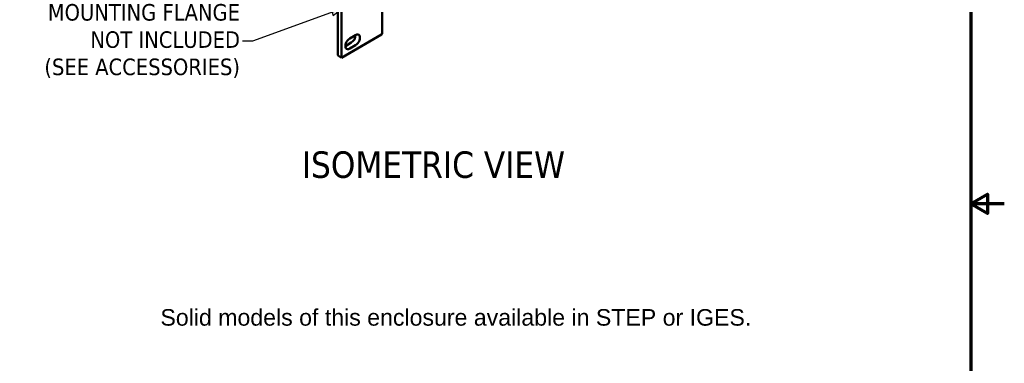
# Model space of a CAD drawing. Header units: millimetres. Extents: x 4 to 1435, y 25 to 906.
# Tile 10 of 14: x 939 to 1435, y 385 to 558. Entities that reach past the tile are written whole.
import ezdxf

# ---------------------------------------------------------------- set-up
doc = ezdxf.new("R2010")
doc.units = ezdxf.units.MM
doc.header["$LTSCALE"] = 1.666667
for name, color, linetype, lineweight in [('Border (ANSI)', 7, 'Continuous', 70), ('Symbol (ANSI)', 7, 'Continuous', 25), ('Visible (ANSI)', 7, 'Continuous', 50)]:
    doc.layers.add(name, color=color, linetype=linetype, lineweight=lineweight)
doc.styles.add('Label Text (ANSI)', font='tahoma.ttf')
doc.styles.add('Note Text (ANSI)', font='tahoma.ttf')
doc.dimstyles.new('Default - mm (ANSI)$7', dxfattribs={"dimscale": 1.666667, "dimtxt": 5, "dimasz": 3, "dimexe": 3.175, "dimexo": 1.6002, "dimgap": 0.8, "dimtad": 0, "dimtih": 1, "dimtoh": 1, "dimrnd": 1e-08, "dimzin": 0, "dimdsep": 46, "dimtxsty": 'Note Text (ANSI)', "dimcen": 0.09, "dimdle": 10, "dimclrd": 256, "dimclre": 256, "dimclrt": 256, "dimadec": 1, "dimazin": 0, "dimtfac": 0.6096, "dimtofl": 0, "dimtmove": 0, "dimatfit": 3, "dimldrblk": 'Filled-1', "dimfxl": 1, "dimtolj": 1, "dimtzin": 0, "dimlwd": -1, "dimlwe": -1, "dimarcsym": 0})

# ---------------------------------------------------------------- blocks, each defined once
blk = doc.blocks.new('Borders Default Border')
at = {"layer": 'Border (ANSI)', "flags": 128}
for points in [[(12.7, 25.4), (12.7, 533.4), (850.9, 533.4), (850.9, 25.4), (12.7, 25.4)], [(861.06, 279.4), (850.9, 279.4), (855.98, 282.33), (855.98, 276.47), (850.9, 279.4)]]:
    blk.add_lwpolyline(points, dxfattribs=at)
blk = doc.blocks.new('Filled-1')
at = {"color": 0}
for p, q in [((0, 0), (-1, 0.333)), ((-1, 0.333), (-1, -0.333)), ((-1, 0), (0, 0)), ((-1, -0.333), (0, 0))]:
    blk.add_line(p, q, dxfattribs=at)
at = {"color": 0, "flags": 128}
blk.add_lwpolyline([(-1, -0.333), (0, 0), (-1, 0.333), (-1, -0.333)], dxfattribs=at)
at = {"color": 0}
blk.add_solid([(-1, -0.333), (0, 0), (-1, 0.333), (-1, -0.333)], dxfattribs=at)

msp = doc.modelspace()

# ---------------------------------------------------------------- linework, layer by layer
at = {"layer": 'Visible (ANSI)'}
for p, q in [((1121.675, 655.926), (1121.675, 551.276)), ((1099.471, 645.15), (1099.471, 540.501)), ((1101.241, 643.897), (1101.241, 539.248)), ((1101.241, 539.248), (1121.391, 550.882)), ((1105.39, 548.86), (1108.377, 550.585)), ((1103.22, 545.102), (1106.207, 546.826)), ((1108.377, 545.573), (1105.39, 543.849)), ((1099.754, 540.106), (1101.241, 539.248))]:
    msp.add_line(p, q, dxfattribs=at)
for centre, major_axis, start_param, end_param in [((1106.207, 549.332), (1.535, 2.658), 3.9269908, 5.4977871), ((1108.377, 548.079), (1.535, 2.658), 3.9269908, 7.0685835), ((1120.708, 551.276), (0.967, 0), 5.4977871, 6.2831853), ((1105.39, 546.355), (-1.535, -2.658), 3.9269908, 7.0685835), ((1100.438, 540.501), (-0.967, 0), 0, 0.7853982)]:
    msp.add_ellipse(centre, major_axis=major_axis, ratio=0.5773503, start_param=start_param, end_param=end_param, dxfattribs=at)

# ---------------------------------------------------------------- block references
at = {"xscale": 1.666666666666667, "yscale": 1.666666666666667, "zscale": 1.666666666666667}
msp.add_blockref('Borders Default Border', (0, 0), dxfattribs=at)

# ---------------------------------------------------------------- texts
at = {"layer": 'Symbol (ANSI)', "insert": (1050.128, 547.599), "char_height": 8.33333, "width": 103.73447, "attachment_point": 6, "line_spacing_factor": 0.987884, "style": 'Note Text (ANSI)'}
msp.add_mtext('{MOUNTING FLANGE\\PNOT INCLUDED\\P(SEE ACCESSORIES)}', dxfattribs=at)
at = {"layer": 'Symbol (ANSI)', "insert": (1081.268, 478.493), "char_height": 13.33333, "attachment_point": 7, "style": 'Label Text (ANSI)'}
msp.add_mtext('ISOMETRIC VIEW', dxfattribs=at)
at = {"layer": 'Symbol (ANSI)', "color": 5, "true_color": 0x0000ff, "insert": (1010.044, 421.448), "char_height": 8.33333, "width": 355.52549, "attachment_point": 1, "line_spacing_factor": 0.629481, "style": 'Note Text (ANSI)'}
msp.add_mtext('{\\fArial|b0|i0|c0|p34;\\H1x;\\PSolid models of this enclosure available in STEP or IGES.}', dxfattribs=at)

# ---------------------------------------------------------------- leaders
at = {"layer": 'Symbol (ANSI)', "annotation_type": 0, "has_hookline": 1, "hookline_direction": 1, "text_width": 102.552}
msp.add_leader([(1101.241, 563.792), (1056.461, 547.599), (1051.461, 547.599)], dimstyle='Default - mm (ANSI)$7', override={"dimtad": 0}, dxfattribs=at)

doc.saveas('drawing.dxf')
